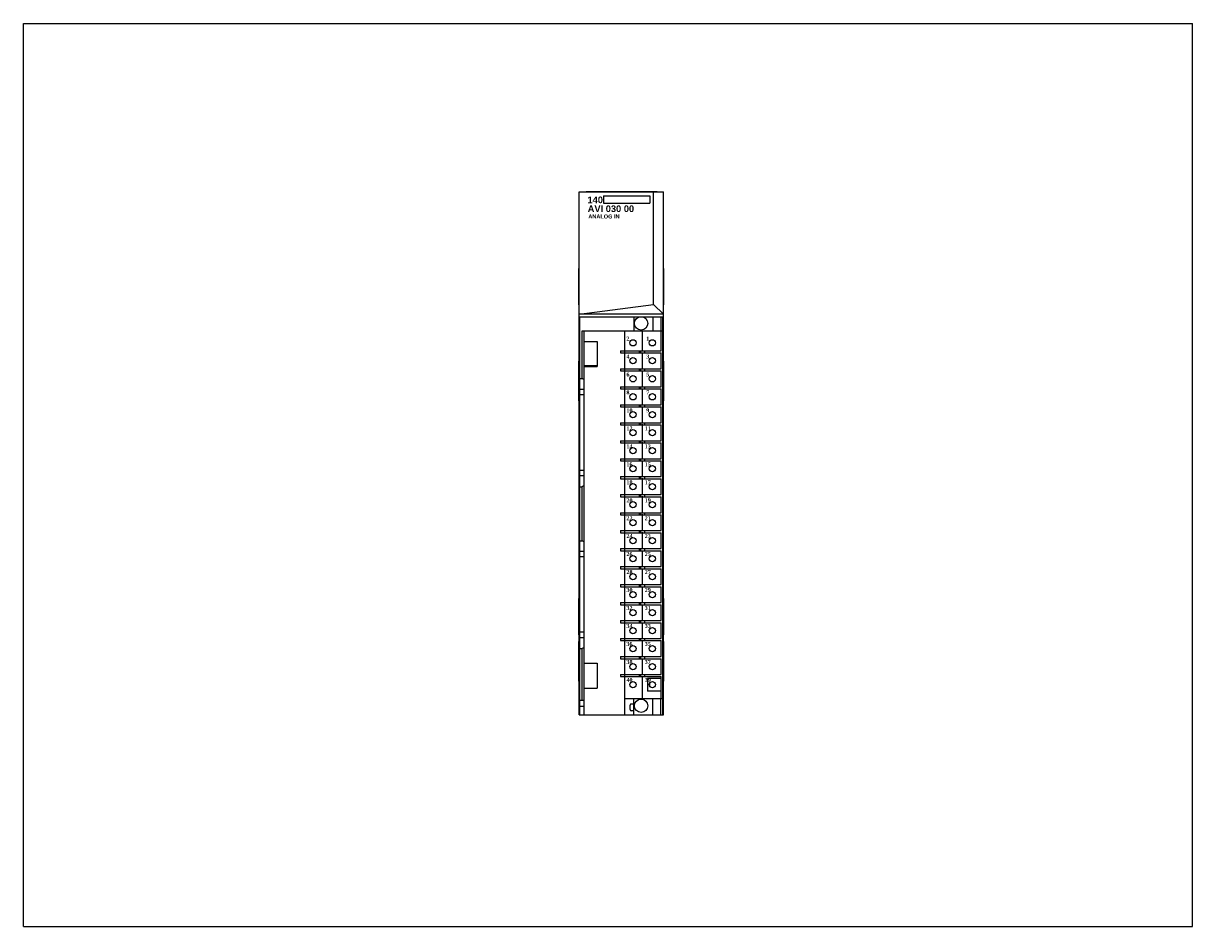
# Model space of a CAD drawing. Extents: x 0 to 22, y 0 to 27.4.
import ezdxf

# ---------------------------------------------------------------- set-up
doc = ezdxf.new("R2010")
doc.units = 0
doc.header["$LTSCALE"] = 1.21
doc.header["$MEASUREMENT"] = 0
doc.layers.get('0').update_dxf_attribs({"linetype": 'CONTINUOUS'})

msp = doc.modelspace()

# ---------------------------------------------------------------- linework, layer by layer
for p, q in [((0, 0), (0, 17)), ((0, 17), (22, 17)), ((22, 0), (22, 17)), ((10.458, 3.989), (10.458, 13.832)), ((10.458, 13.832), (12.046, 13.832)), ((10.588, 13.832), (10.588, 13.837)), ((10.588, 13.837), (11.927, 13.837)), ((10.917, 13.753), (10.917, 13.618)), ((10.917, 13.753), (11.786, 13.753)), ((11.786, 13.753), (11.786, 13.617)), ((11.859, 11.711), (11.859, 13.832)), ((11.927, 13.832), (11.927, 13.837)), ((12.046, 3.989), (12.046, 13.832)), ((10.917, 13.617), (11.786, 13.617)), ((10.452, 11.7), (10.452, 12.389)), ((10.458, 12.389), (10.452, 12.389)), ((12.046, 12.389), (12.052, 12.389)), ((12.052, 11.7), (12.052, 12.389)), ((10.458, 11.7), (10.452, 11.7)), ((10.458, 11.524), (11.859, 11.711)), ((11.859, 11.711), (12.046, 11.524)), ((12.046, 11.7), (12.052, 11.7)), ((12.046, 11.524), (10.458, 11.524)), ((10.472, 3.989), (10.472, 11.479)), ((10.472, 11.479), (11.616, 11.479)), ((11.486, 11.479), (11.486, 11.212)), ((11.63, 11.479), (12.041, 11.479)), ((11.845, 11.479), (11.845, 11.212)), ((11.994, 11.479), (11.994, 11.212)), ((12.033, 11.212), (12.033, 11.479)), ((12.042, 11.459), (12.041, 11.479)), ((12.042, 3.989), (12.042, 11.459)), ((11.647, 10.847), (11.647, 11.221)), ((10.512, 10.315), (10.512, 11.212)), ((10.512, 11.212), (12.033, 11.212)), ((10.551, 3.989), (10.551, 11.212)), ((10.551, 11.015), (10.797, 11.015)), ((10.797, 11.015), (10.797, 10.543)), ((11.317, 10.839), (11.317, 11.212)), ((12.002, 10.839), (12.002, 11.212)), ((12.034, 4.291), (12.034, 11.212)), ((11.235, 10.839), (11.235, 10.799)), ((11.235, 10.839), (12.002, 10.839)), ((11.235, 10.799), (12.002, 10.799)), ((11.313, 10.839), (11.313, 10.799)), ((11.317, 10.5), (11.317, 10.799)), ((11.589, 10.839), (11.589, 10.799)), ((11.609, 10.839), (11.609, 10.799)), ((11.647, 10.509), (11.647, 10.808)), ((11.687, 10.839), (11.687, 10.799)), ((12.002, 10.5), (12.002, 10.799)), ((10.451, 9.895), (10.451, 10.645)), ((10.451, 10.645), (10.458, 10.645)), ((10.456, 9.895), (10.456, 10.645)), ((12.046, 10.645), (12.051, 10.645)), ((12.051, 9.895), (12.051, 10.645)), ((10.451, 10.52), (10.456, 10.52)), ((10.787, 10.552), (10.551, 10.552)), ((10.551, 10.543), (10.797, 10.543)), ((10.787, 10.552), (10.787, 10.543)), ((11.235, 10.5), (11.235, 10.461)), ((11.235, 10.5), (12.002, 10.5)), ((11.235, 10.461), (12.002, 10.461)), ((11.313, 10.5), (11.313, 10.461)), ((11.317, 10.161), (11.317, 10.461)), ((11.589, 10.5), (11.589, 10.461)), ((11.609, 10.5), (11.609, 10.461)), ((11.647, 10.17), (11.647, 10.469)), ((11.687, 10.5), (11.687, 10.461)), ((12.002, 10.161), (12.002, 10.461)), ((12.046, 10.52), (12.051, 10.52)), ((10.472, 10.315), (10.512, 10.315)), ((10.551, 10.293), (10.512, 10.315)), ((11.235, 10.161), (11.235, 10.122)), ((11.235, 10.161), (12.002, 10.161)), ((11.235, 10.122), (12.002, 10.122)), ((11.313, 10.161), (11.313, 10.122)), ((11.317, 9.823), (11.317, 10.122)), ((11.589, 10.161), (11.589, 10.122)), ((11.609, 10.161), (11.609, 10.122)), ((11.647, 9.832), (11.647, 10.131)), ((11.687, 10.161), (11.687, 10.122)), ((12.002, 9.823), (12.002, 10.122)), ((10.451, 10.02), (10.456, 10.02)), ((10.551, 10.111), (10.472, 10.111)), ((10.551, 10.009), (10.472, 10.009)), ((12.046, 10.02), (12.051, 10.02)), ((10.451, 9.895), (10.458, 9.895)), ((11.235, 9.823), (11.235, 9.783)), ((11.235, 9.823), (12.002, 9.823)), ((11.235, 9.783), (12.002, 9.783)), ((11.313, 9.823), (11.313, 9.783)), ((11.317, 9.484), (11.317, 9.783)), ((11.589, 9.823), (11.589, 9.783)), ((11.609, 9.823), (11.609, 9.783)), ((11.647, 9.493), (11.647, 9.792)), ((11.687, 9.823), (11.687, 9.783)), ((12.002, 9.484), (12.002, 9.783)), ((12.051, 9.895), (12.046, 9.895)), ((11.235, 9.484), (11.235, 9.445)), ((11.235, 9.484), (12.002, 9.484)), ((11.313, 9.484), (11.313, 9.445)), ((11.589, 9.484), (11.589, 9.445)), ((11.609, 9.484), (11.609, 9.445)), ((11.687, 9.484), (11.687, 9.445)), ((11.235, 9.445), (12.002, 9.445)), ((11.317, 9.146), (11.317, 9.445)), ((11.647, 9.154), (11.647, 9.454)), ((12.002, 9.146), (12.002, 9.445)), ((11.235, 9.146), (11.235, 9.106)), ((11.235, 9.146), (12.002, 9.146)), ((11.235, 9.106), (12.002, 9.106)), ((11.313, 9.146), (11.313, 9.106)), ((11.317, 8.807), (11.317, 9.106)), ((11.589, 9.146), (11.589, 9.106)), ((11.609, 9.146), (11.609, 9.106)), ((11.647, 8.816), (11.647, 9.115)), ((11.687, 9.146), (11.687, 9.106)), ((12.002, 8.807), (12.002, 9.106)), ((11.235, 8.807), (11.235, 8.768)), ((11.235, 8.807), (12.002, 8.807)), ((11.313, 8.807), (11.313, 8.768)), ((11.589, 8.807), (11.589, 8.768)), ((11.609, 8.807), (11.609, 8.768)), ((11.687, 8.807), (11.687, 8.768)), ((10.551, 8.586), (10.472, 8.586)), ((11.235, 8.768), (12.002, 8.768)), ((11.317, 8.469), (11.317, 8.768)), ((11.647, 8.477), (11.647, 8.776)), ((12.002, 8.469), (12.002, 8.768)), ((10.551, 8.484), (10.472, 8.484)), ((11.235, 8.469), (12.002, 8.469)), ((11.235, 8.469), (11.235, 8.429)), ((11.235, 8.429), (12.002, 8.429)), ((11.313, 8.469), (11.313, 8.429)), ((11.317, 8.13), (11.317, 8.429)), ((11.589, 8.469), (11.589, 8.429)), ((11.609, 8.469), (11.609, 8.429)), ((11.647, 8.139), (11.647, 8.438)), ((11.687, 8.469), (11.687, 8.429)), ((12.002, 8.13), (12.002, 8.429)), ((10.472, 8.28), (10.512, 8.28)), ((10.551, 8.302), (10.512, 8.28)), ((10.512, 7.264), (10.512, 8.28)), ((11.235, 8.13), (12.002, 8.13)), ((11.235, 8.13), (11.235, 8.091)), ((11.235, 8.091), (12.002, 8.091)), ((11.313, 8.13), (11.313, 8.091)), ((11.317, 7.791), (11.317, 8.091)), ((11.589, 8.13), (11.589, 8.091)), ((11.609, 8.13), (11.609, 8.091)), ((11.647, 7.8), (11.647, 8.099)), ((11.687, 8.13), (11.687, 8.091)), ((12.002, 7.791), (12.002, 8.091)), ((11.235, 7.791), (12.002, 7.791)), ((11.235, 7.791), (11.235, 7.752)), ((11.235, 7.752), (12.002, 7.752)), ((11.313, 7.791), (11.313, 7.752)), ((11.317, 7.453), (11.317, 7.752)), ((11.589, 7.791), (11.589, 7.752)), ((11.609, 7.791), (11.609, 7.752)), ((11.647, 7.462), (11.647, 7.761)), ((11.687, 7.791), (11.687, 7.752)), ((12.002, 7.453), (12.002, 7.752)), ((10.472, 7.264), (10.512, 7.264)), ((10.551, 7.241), (10.512, 7.264)), ((11.235, 7.453), (12.002, 7.453)), ((11.235, 7.453), (11.235, 7.413)), ((11.235, 7.413), (12.002, 7.413)), ((11.313, 7.453), (11.313, 7.413)), ((11.317, 7.114), (11.317, 7.413)), ((11.589, 7.453), (11.589, 7.413)), ((11.609, 7.453), (11.609, 7.413)), ((11.647, 7.123), (11.647, 7.422)), ((11.687, 7.453), (11.687, 7.413)), ((12.002, 7.114), (12.002, 7.413)), ((10.551, 7.059), (10.472, 7.059)), ((11.235, 7.114), (12.002, 7.114)), ((11.235, 7.114), (11.235, 7.075)), ((11.235, 7.075), (12.002, 7.075)), ((11.313, 7.114), (11.313, 7.075)), ((11.317, 6.776), (11.317, 7.075)), ((11.589, 7.114), (11.589, 7.075)), ((11.609, 7.114), (11.609, 7.075)), ((11.647, 6.767), (11.647, 7.066)), ((11.687, 7.114), (11.687, 7.075)), ((12.002, 6.776), (12.002, 7.075)), ((10.551, 6.957), (10.472, 6.957)), ((11.235, 6.776), (12.002, 6.776)), ((11.235, 6.776), (11.235, 6.736)), ((11.235, 6.736), (12.002, 6.736)), ((11.313, 6.776), (11.313, 6.736)), ((11.317, 6.437), (11.317, 6.736)), ((11.589, 6.776), (11.589, 6.736)), ((11.609, 6.776), (11.609, 6.736)), ((11.647, 6.428), (11.647, 6.727)), ((11.687, 6.776), (11.687, 6.736)), ((12.002, 6.437), (12.002, 6.736)), ((11.235, 6.437), (12.002, 6.437)), ((11.235, 6.437), (11.235, 6.398)), ((11.235, 6.398), (12.002, 6.398)), ((11.313, 6.437), (11.313, 6.398)), ((11.317, 6.098), (11.317, 6.398)), ((11.589, 6.437), (11.589, 6.398)), ((11.609, 6.437), (11.609, 6.398)), ((11.647, 6.09), (11.647, 6.389)), ((11.687, 6.437), (11.687, 6.398)), ((12.002, 6.098), (12.002, 6.398)), ((10.458, 6.178), (10.452, 6.178)), ((10.452, 5.489), (10.452, 6.178)), ((12.046, 6.178), (12.052, 6.178)), ((12.052, 5.489), (12.052, 6.178)), ((11.235, 6.098), (12.002, 6.098)), ((11.235, 6.098), (11.235, 6.059)), ((11.235, 6.059), (12.002, 6.059)), ((11.313, 6.098), (11.313, 6.059)), ((11.317, 5.76), (11.317, 6.059)), ((11.589, 6.098), (11.589, 6.059)), ((11.609, 6.098), (11.609, 6.059)), ((11.647, 5.751), (11.647, 6.05)), ((11.687, 6.098), (11.687, 6.059)), ((12.002, 5.76), (12.002, 6.059)), ((11.235, 5.76), (12.002, 5.76)), ((11.235, 5.76), (11.235, 5.72)), ((11.235, 5.72), (12.002, 5.72)), ((11.313, 5.76), (11.313, 5.72)), ((11.317, 5.421), (11.317, 5.72)), ((11.589, 5.76), (11.589, 5.72)), ((11.609, 5.76), (11.609, 5.72)), ((11.687, 5.76), (11.687, 5.72)), ((12.002, 5.421), (12.002, 5.72)), ((10.551, 5.539), (10.472, 5.539)), ((11.647, 5.413), (11.647, 5.712)), ((10.451, 5.369), (10.458, 5.369)), ((10.451, 4.619), (10.451, 5.369)), ((10.458, 5.489), (10.452, 5.489)), ((10.456, 4.619), (10.456, 5.369)), ((10.551, 5.437), (10.472, 5.437)), ((11.235, 5.421), (12.002, 5.421)), ((11.235, 5.421), (11.235, 5.382)), ((11.235, 5.382), (12.002, 5.382)), ((11.313, 5.421), (11.313, 5.382)), ((11.317, 5.083), (11.317, 5.382)), ((11.589, 5.421), (11.589, 5.382)), ((11.609, 5.421), (11.609, 5.382)), ((11.647, 5.074), (11.647, 5.373)), ((11.687, 5.421), (11.687, 5.382)), ((12.002, 5.083), (12.002, 5.382)), ((12.046, 5.489), (12.052, 5.489)), ((12.046, 5.369), (12.051, 5.369)), ((12.051, 4.619), (12.051, 5.369)), ((10.451, 5.244), (10.456, 5.244)), ((10.472, 5.232), (10.512, 5.232)), ((10.551, 5.255), (10.512, 5.232)), ((10.512, 4.265), (10.512, 5.232)), ((11.235, 5.083), (12.002, 5.083)), ((11.235, 5.083), (11.235, 5.043)), ((11.313, 5.083), (11.313, 5.043)), ((11.589, 5.083), (11.589, 5.043)), ((11.609, 5.083), (11.609, 5.043)), ((11.687, 5.083), (11.687, 5.043)), ((12.046, 5.244), (12.051, 5.244)), ((10.551, 4.961), (10.797, 4.961)), ((10.797, 4.961), (10.797, 4.488)), ((11.235, 5.043), (12.002, 5.043)), ((11.317, 4.744), (11.317, 5.043)), ((11.647, 4.735), (11.647, 5.035)), ((12.002, 4.744), (12.002, 5.043)), ((10.451, 4.744), (10.456, 4.744)), ((11.235, 4.744), (12.002, 4.744)), ((11.235, 4.744), (11.235, 4.705)), ((11.235, 4.705), (12.002, 4.705)), ((11.313, 4.744), (11.313, 4.705)), ((11.317, 3.989), (11.317, 4.705)), ((11.589, 4.744), (11.589, 4.705)), ((11.609, 4.744), (11.609, 4.705)), ((11.647, 4.283), (11.647, 4.696)), ((11.687, 4.744), (11.687, 4.705)), ((12.002, 4.673), (11.741, 4.673)), ((11.741, 4.673), (11.741, 4.433)), ((12.002, 4.291), (12.002, 4.705)), ((12.046, 4.744), (12.051, 4.744)), ((10.451, 4.619), (10.458, 4.619)), ((10.551, 4.488), (10.797, 4.488)), ((12.002, 4.433), (11.741, 4.433)), ((12.051, 4.619), (12.046, 4.619)), ((10.472, 4.265), (10.551, 4.265)), ((11.317, 4.291), (12.034, 4.291)), ((11.486, 4.189), (11.437, 4.189)), ((11.486, 3.989), (11.486, 4.291)), ((11.845, 3.989), (11.845, 4.291)), ((11.994, 3.989), (11.994, 4.291)), ((12.033, 3.989), (12.033, 4.291)), ((10.458, 3.989), (12.046, 3.989)), ((10.551, 4.146), (10.472, 4.146)), ((11.417, 4.084), (11.417, 4.17)), ((11.486, 4.064), (11.437, 4.064)), ((0, 0), (22, 0))]:
    msp.add_line(p, q)
for centre, radius in [((11.623, 11.354), 0.125), ((11.47, 10.988), 0.0591), ((11.835, 10.988), 0.0591), ((11.47, 10.65), 0.0591), ((11.835, 10.65), 0.0591), ((11.47, 10.311), 0.0591), ((11.835, 10.311), 0.0591), ((11.47, 9.972), 0.0591), ((11.835, 9.972), 0.0591), ((11.47, 9.634), 0.0591), ((11.835, 9.634), 0.0591), ((11.47, 9.295), 0.0591), ((11.835, 9.295), 0.0591), ((11.47, 8.957), 0.0591), ((11.835, 8.957), 0.0591), ((11.47, 8.618), 0.0591), ((11.835, 8.618), 0.0591), ((11.47, 8.28), 0.0591), ((11.835, 8.28), 0.0591), ((11.47, 7.941), 0.0591), ((11.835, 7.941), 0.0591), ((11.47, 7.602), 0.0591), ((11.835, 7.602), 0.0591), ((11.47, 7.264), 0.0591), ((11.835, 7.264), 0.0591), ((11.47, 6.925), 0.0591), ((11.835, 6.925), 0.0591), ((11.47, 6.587), 0.0591), ((11.835, 6.587), 0.0591), ((11.47, 6.248), 0.0591), ((11.835, 6.248), 0.0591), ((11.47, 5.909), 0.0591), ((11.835, 5.909), 0.0591), ((11.47, 5.571), 0.0591), ((11.835, 5.571), 0.0591), ((11.47, 5.232), 0.0591), ((11.835, 5.232), 0.0591), ((11.47, 4.894), 0.0591), ((11.835, 4.894), 0.0591), ((11.47, 4.555), 0.0591), ((11.835, 4.555), 0.0591), ((11.623, 4.157), 0.125)]:
    msp.add_circle(centre, radius)
for centre, radius, start, end in [((11.847, 4.555), 0.0689, 146.4876, 214.153), ((11.437, 4.17), 0.0197, 90, 180), ((11.252, 4.246), 0.185, 333.0613, 341.0926), ((11.437, 4.084), 0.0197, 180, 270)]:
    msp.add_arc(centre, radius, start, end)

# ---------------------------------------------------------------- texts
at = {"attachment_point": 1}
for s, insert, char_height, width in [('\\fArial|b1|i0|c0|p34;140', (10.614, 13.741), 0.125, 0.28225), ('{\\fArial|b1|i0|c0|p34;AVI 030 00}', (10.618, 13.574), 0.125, 1.125), ('{\\fArial|b1|i0|c0|p34;ANALOG IN}', (10.63, 13.403), 0.075, 1.0522)]:
    msp.add_mtext(s, dxfattribs=dict(at, insert=insert, char_height=char_height, width=width))
at = {"insert": (11.347, 11.105), "char_height": 0.075, "width": 0.6271, "attachment_point": 1, "line_spacing_factor": 2.704}
msp.add_mtext('{\\fTimes New Roman|b1|i0|c0|p18;2           1\\P4           3\\P6           5\\P8           7\\P10         9\\P12        11\\P14        13\\P16        15\\P18        17\\P20        19\\P22        21\\P24        23\\P26        25\\P28        27\\P30        29\\P32        31\\P34        33\\P36        35\\P38        37\\P40        39}', dxfattribs=at)

doc.saveas('drawing.dxf')
